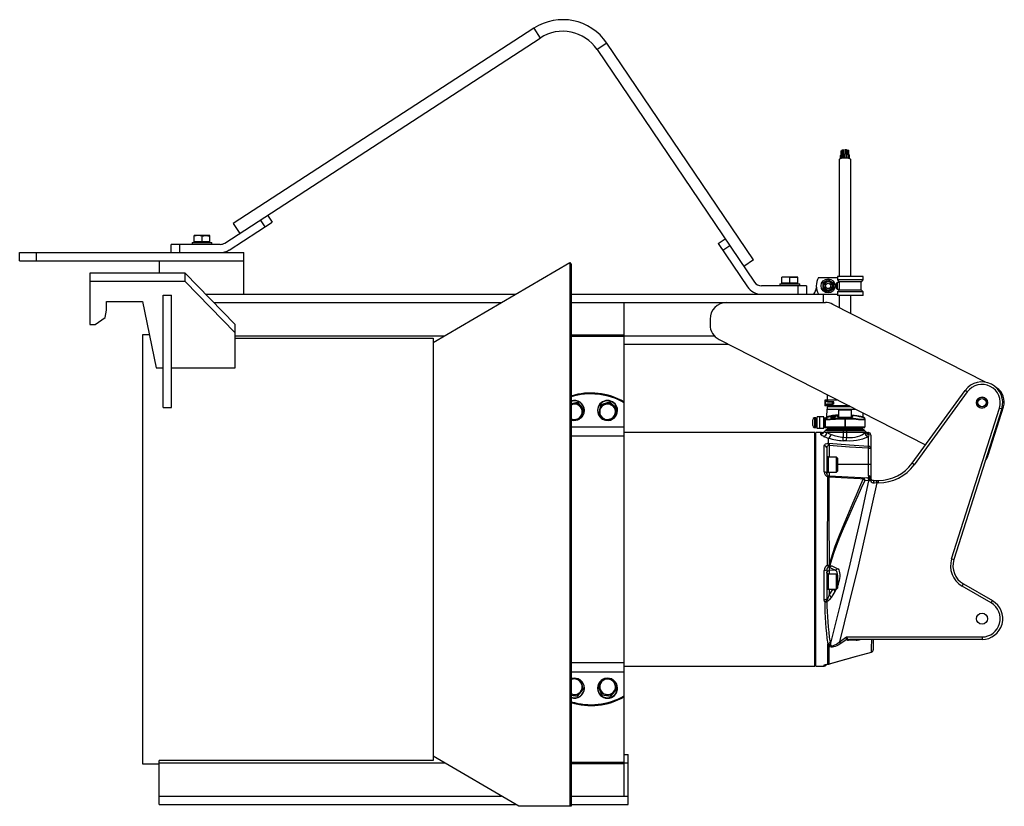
# Model space of a CAD drawing. Extents: x -847 to 339, y -325 to 621.
import ezdxf

# ---------------------------------------------------------------- set-up
doc = ezdxf.new("R2010")
doc.units = 0
doc.layers.get('0').update_dxf_attribs({"linetype": 'CONTINUOUS'})

msp = doc.modelspace()

# ---------------------------------------------------------------- linework, layer by layer
at = {"color": 7, "linetype": 'CONTINUOUS'}
for p, q in [((-227.3, 610.8), (-589.3, 375.8)), ((-599.5, 352.4), (-219.7, 599.1)), ((37.1, 332.1), (-139.5, 593)), ((-151.1, 585.2), (38.4, 305.2)), ((142.5, 463), (142.5, 458.1)), ((144, 464.3), (144, 459)), ((145.8, 459.2), (145.8, 464.3)), ((147.4, 464.7), (147.4, 459.5)), ((149.2, 459.4), (149.2, 464.7)), ((150.1, 463.8), (150.1, 458.8)), ((151.9, 459), (151.9, 463.8)), ((140.4, 452.8), (140.4, 312.3)), ((142, 454.1), (142, 457.9)), ((143.2, 454.5), (143.2, 458.8)), ((143.2, 458.7), (143.2, 454.5)), ((144.8, 454.9), (144.8, 459.3)), ((146.4, 455), (146.4, 458.9)), ((146.5, 458.9), (146.4, 458.9)), ((146.5, 455), (146.5, 458.9)), ((147.6, 455), (147.6, 459.5)), ((149.6, 454.9), (149.6, 459.4)), ((150, 454.8), (150, 458.9)), ((151.8, 454.5), (151.8, 458.7)), ((152.7, 454.2), (152.7, 458)), ((154.4, 312.3), (154.4, 452.8)), ((-551, 372), (-556.5, 380.4)), ((-548.1, 385.8), (-542.7, 377.4)), ((-594.1, 344), (-542.7, 377.4)), ((-589.3, 375.8), (-581.6, 364)), ((-631.7, 361.3), (-636.5, 360.7)), ((-636.5, 353.8), (-636.5, 361.3)), ((-617.5, 361.3), (-636.5, 361.3)), ((-627, 360.7), (-631.7, 361.3)), ((-627, 360.7), (-622.2, 361.3)), ((-627, 353.8), (-627, 360.7)), ((-622.2, 361.3), (-617.5, 360.7)), ((-617.5, 353.8), (-617.5, 361.3)), ((-5.2, 351.8), (3.1, 357.4)), ((-605, 350.8), (-664, 350.8)), ((-664, 340.8), (-664, 350.8)), ((-654, 350.8), (-654, 340.8)), ((-639, 353.2), (-639, 350.8)), ((-639, 353.2), (-615, 353.2)), ((-617.5, 353.8), (-636.5, 353.8)), ((-635.6, 353.8), (-635.3, 353.2)), ((-618.7, 353.2), (-618.3, 353.8)), ((-615, 350.8), (-615, 353.2)), ((-5.2, 351.8), (30.1, 299.6)), ((8.7, 349.1), (0.4, 343.5)), ((-846.6, 340.8), (-576.6, 340.8)), ((-846.6, 330.8), (-846.6, 340.8)), ((-826.6, 340.8), (-826.6, 330.8)), ((-576.6, 290.8), (-576.6, 340.8)), ((37.1, 332.1), (25.5, 324.3)), ((-846.6, 330.8), (-576.6, 330.8)), ((-678.6, 330.8), (-678.6, 316.2)), ((-348.6, 232.7), (-184, 329.1)), ((-184, 329.1), (-184, -325.5)), ((-184, 329.1), (-182.5, 326.4)), ((-182.5, 326.4), (-182.5, -325.5)), ((-762.1, 316.2), (-762.1, 254.2)), ((-647.1, 316.2), (-762.1, 316.2)), ((-647.1, 306.2), (-647.1, 316.2)), ((-587.1, 254.2), (-647.1, 316.2)), ((90.5, 311.4), (71.5, 311.4)), ((76.3, 311.4), (71.5, 310.9)), ((71.5, 303.9), (71.5, 311.4)), ((81, 310.9), (76.3, 311.4)), ((81, 310.9), (85.8, 311.4)), ((81, 303.9), (81, 310.9)), ((85.8, 311.4), (90.5, 310.9)), ((90.5, 303.9), (90.5, 311.4)), ((115.5, 310.8), (138.5, 310.8)), ((127.1, 308.3), (120.6, 304.6)), ((127.1, 308.3), (133.6, 304.6)), ((138.5, 312.3), (138.5, 308.1)), ((169.2, 312.3), (138.5, 312.3)), ((169.2, 308.1), (169.2, 312.3)), ((-647.1, 306.2), (-762.1, 306.2)), ((-587.1, 244.2), (-647.1, 306.2)), ((101, 300.8), (46.7, 300.8)), ((69, 303.3), (69, 300.8)), ((69, 303.3), (93, 303.3)), ((90.5, 303.9), (71.5, 303.9)), ((72.4, 303.9), (72.7, 303.3)), ((89.4, 303.3), (89.7, 303.9)), ((91, 290.8), (91, 300.8)), ((93, 300.8), (93, 303.3)), ((101, 300.8), (101, 290.8)), ((120.6, 304.6), (120.6, 297.1)), ((120.6, 297.1), (127.1, 293.3)), ((133.6, 297.1), (127.1, 293.3)), ((133.6, 304.6), (133.6, 297.1)), ((137.8, 304.8), (137, 304.1)), ((137, 297.6), (137, 304.1)), ((137, 297.6), (137.8, 296.8)), ((140.4, 304.8), (137.8, 304.8)), ((137.8, 304.8), (137.8, 296.8)), ((137.8, 296.8), (140.4, 296.8)), ((138.5, 308.1), (140.4, 305.8)), ((169.2, 308.1), (138.5, 308.1)), ((140.4, 305.8), (140.4, 295.8)), ((167.2, 305.8), (140.4, 305.8)), ((166.9, 295.8), (166.9, 305.8)), ((167.2, 305.8), (169.2, 308.1)), ((-673.6, 154.6), (-673.6, 289.6)), ((-673.6, 289.6), (-663.6, 289.6)), ((-663.6, 154.6), (-663.6, 289.6)), ((-622.5, 290.8), (-249.3, 290.8)), ((-182.5, 290.8), (138.5, 290.8)), ((121.4, 280.8), (121.4, 290.8)), ((140.4, 295.8), (138.5, 293.5)), ((138.5, 293.5), (138.5, 289.3)), ((169.2, 293.5), (138.5, 293.5)), ((169.2, 289.3), (138.5, 289.3)), ((167.2, 295.8), (140.4, 295.8)), ((140.4, 289.3), (140.4, 274.8)), ((154.4, 267.6), (154.4, 289.3)), ((169.2, 293.5), (167.2, 295.8)), ((169.2, 289.3), (169.2, 293.5)), ((-742.1, 281.9), (-698.6, 281.9)), ((-742.1, 271.5), (-742.1, 281.9)), ((-698.6, 281.9), (-682.3, 202.2)), ((-182.5, 280.8), (123.7, 280.8)), ((-118.6, -313.2), (-118.6, 280.8)), ((316.7, 184.9), (132.8, 278.6)), ((-755.7, 254.2), (-743.8, 262.9)), ((-743.8, 262.9), (-742.1, 271.5)), ((-762.1, 254.2), (-755.7, 254.2)), ((-587.1, 202.2), (-587.1, 254.2)), ((-15.2, 260.8), (-15.2, 254.1)), ((-690.4, 241.8), (-698.6, 241.8)), ((-698.6, 241.8), (-698.6, -274.2)), ((-587.1, 237.8), (-348.6, 237.8)), ((-348.6, 237.8), (-348.6, -270.2)), ((-118.6, 230.8), (6.4, 230.8)), ((-4.3, 236.3), (244.4, 109.6)), ((-682.3, 202.2), (-673.6, 202.2)), ((-663.6, 202.2), (-587.1, 202.2)), ((125.9, 169.9), (125.9, 163.3)), ((228.1, 87.3), (292.2, 175.1)), ((294.6, 173.3), (230.6, 85.6)), ((294.6, 173.3), (292.2, 175.1)), ((-673.6, 154.6), (-663.6, 154.6)), ((-182.5, 159.4), (-174.8, 160.7)), ((-180.2, 158.5), (-182.5, 158.1)), ((-174.8, 160.7), (-174.8, 159.5)), ((-174.8, 160.7), (-167.8, 152.5)), ((-171.3, 155.3), (-174.8, 159.5)), ((-167.8, 151.3), (-171.3, 155.3)), ((-146.5, 158.1), (-149.1, 147.6)), ((-147.8, 151.5), (-146.5, 156.9)), ((-146.5, 158.1), (-135.9, 161.1)), ((-146.5, 158.1), (-146.5, 156.9)), ((-135.9, 161.1), (-135.9, 159.9)), ((-135.9, 161.1), (-128, 153.6)), ((-132, 156), (-135.9, 159.9)), ((-128, 152.4), (-132, 156)), ((123, 163.3), (123, 156.3)), ((138.9, 163.3), (123, 163.3)), ((152.6, 156.3), (123, 156.3)), ((123.8, 156.3), (123.8, 163.3)), ((125.3, 161.1), (125.3, 163.3)), ((133.8, 161.1), (125.3, 161.1)), ((133.8, 158.6), (125.3, 158.6)), ((125.3, 156.3), (125.3, 158.6)), ((125.9, 155.3), (125.9, 152.3)), ((154.6, 155.3), (125.9, 155.3)), ((126.5, 163.3), (126.5, 161.3)), ((126.5, 161.3), (132.9, 161.3)), ((126.5, 161.3), (126.5, 161.1)), ((128.3, 161.3), (126.5, 161.3)), ((126.5, 158.6), (126.5, 158.3)), ((126.5, 158.3), (126.5, 156.3)), ((126.5, 158.3), (132.9, 158.3)), ((128.3, 158.3), (126.5, 158.3)), ((126.6, 161.3), (126.6, 161.3)), ((126.6, 158.3), (126.6, 158.3)), ((126.6, 158.3), (126.6, 158.3)), ((127.2, 158.3), (126.6, 158.3)), ((126.6, 156.3), (126.6, 155.3)), ((127.2, 161.3), (127.2, 161.3)), ((127.2, 158.3), (127.2, 158.3)), ((132.2, 158.6), (132.2, 161.1)), ((132.9, 161.3), (132.9, 161.1)), ((132.9, 158.6), (132.9, 158.3)), ((133.8, 158.6), (133.8, 161.1)), ((318.4, 157.7), (318.4, 163.4)), ((318.4, 157.2), (318.4, 157.7)), ((319.9, 97.2), (338.3, 155.1)), ((-169.6, 146.1), (-171.5, 141.1)), ((-167.8, 151.3), (-169.6, 146.1)), ((-167.8, 152.5), (-167.8, 151.3)), ((-166.6, 150.7), (-166.6, 151.1)), ((-150.6, 151.1), (-150.6, 150.7)), ((-149.1, 146.4), (-147.8, 151.5)), ((-149.1, 147.6), (-149.1, 146.4)), ((-149.1, 146.4), (-145.2, 142.5)), ((-145.2, 142.5), (-141.2, 138.9)), ((-129.3, 147), (-130.7, 141.9)), ((-128, 152.4), (-129.3, 147)), ((-128, 153.6), (-128, 152.4)), ((-126.6, 150.7), (-126.6, 151.1)), ((121.7, 143.3), (113.7, 143.3)), ((113.7, 129.1), (113.7, 143.3)), ((116.9, 129.1), (116.9, 143.3)), ((121.7, 129.1), (121.7, 143.3)), ((125.5, 152.3), (125.3, 143.1)), ((125.5, 152.3), (160.5, 152.3)), ((130.3, 143.5), (130.3, 141.9)), ((130.4, 142.5), (130.4, 141.3)), ((130.9, 142.4), (130.4, 142.3)), ((130.9, 142.6), (130.9, 141.4)), ((131.5, 143.2), (131.5, 142.8)), ((131.6, 143.5), (131.6, 142.8)), ((131.8, 144), (131.8, 143.8)), ((131.9, 143.8), (131.9, 143.6)), ((132.4, 143.5), (132.4, 143)), ((132.9, 143.6), (132.9, 143.1)), ((135.4, 144.5), (133.3, 144.3)), ((133.5, 144.4), (134.9, 144.5)), ((134, 143.7), (134, 143.4)), ((134.9, 144.5), (134.9, 144.8)), ((135.4, 144.9), (135.4, 144.2)), ((135.4, 143.6), (135.4, 142.5)), ((135.5, 144.2), (135.5, 143.2)), ((138.7, 142.7), (138.7, 142.7)), ((140.4, 152.3), (139.4, 151.3)), ((139.4, 151.3), (139.4, 142.7)), ((155.4, 151.3), (139.4, 151.3)), ((155.4, 151.3), (154.4, 152.3)), ((155.4, 142.7), (155.4, 151.3)), ((156.1, 142.7), (156.1, 142.7)), ((169.4, 143.2), (169.3, 147.8)), ((275.7, -27.7), (333.4, 153.6)), ((336.2, 152.7), (278.6, -28.6)), ((333.4, 153.6), (336.2, 152.7)), ((108.5, 132.7), (108.5, 139.7)), ((110.1, 142.1), (110.1, 142)), ((112.1, 142.2), (110.9, 142.2)), ((112.1, 130.2), (112.1, 142.2)), ((113.7, 141.2), (112.1, 141.2)), ((112.1, 136.3), (113.7, 136.3)), ((112.1, 136.1), (113.7, 136.1)), ((112.1, 131.3), (113.7, 131.3)), ((121.7, 142.1), (125.9, 142.1)), ((121.7, 131.3), (171.4, 131.3)), ((122.4, 140.2), (123.4, 140.2)), ((122.4, 130.3), (122.4, 140.2)), ((122.6, 141.1), (123.5, 140.7)), ((123.4, 140.2), (123.4, 131.3)), ((124, 141.2), (124, 140.9)), ((130.4, 141.3), (130.9, 141.4)), ((147.2, 141.6), (147.6, 141.6)), ((147.2, 140.6), (147.2, 141.6)), ((147.2, 140.6), (147.2, 128.3)), ((147.6, 140.6), (147.2, 140.6)), ((147.6, 140.6), (147.6, 141.6)), ((147.6, 140.6), (147.6, 128.3)), ((171.4, 141), (171.4, 131.3)), ((110.9, 124.3), (-118.6, 124.3)), ((110.1, 130.4), (110.1, 130.3)), ((110.9, 130.2), (112.1, 130.2)), ((110.9, -156.7), (110.9, 124.3)), ((112.4, 122.8), (110.9, 122.8)), ((119.2, 124.3), (112.4, 124.3)), ((112.4, -156.7), (112.4, 124.3)), ((121.7, 129.1), (113.7, 129.1)), ((170.4, 130.3), (121.7, 130.3)), ((123, 125.9), (122.9, 125.9)), ((123.9, 126.6), (170.9, 126.6)), ((125.4, 128.3), (169.4, 128.3)), ((171.1, 124.2), (125.6, 124.2)), ((168.4, 129.3), (126.4, 129.3)), ((126.4, 129.3), (126.4, 128.3)), ((145.4, 118.6), (145.4, 128.3)), ((145.4, 118.6), (149.4, 118.3)), ((149.4, 118.3), (149.4, 128.3)), ((168.4, 129.3), (168.4, 128.3)), ((170.9, 124), (171.1, 124.2)), ((171.8, 125.9), (171.8, 125.9)), ((175.5, 119.8), (175.5, 119.7)), ((178.4, 121.2), (178.4, 69.8)), ((122.4, 77.1), (122.4, 108.5)), ((127.4, 111.5), (127.4, 117.7)), ((128.2, 108.7), (127.7, 108.7)), ((149.1, 114.2), (145.1, 114.5)), ((125.4, 105.8), (125.4, 75.1)), ((126.4, 95.7), (125.4, 95.7)), ((126.4, 95.7), (126.4, 75.7)), ((175.5, 72.3), (175.5, 105.4)), ((175.5, 105.4), (178.4, 105.4)), ((137.2, 94.7), (127, 94.7)), ((138.4, 93.5), (137.2, 94.7)), ((137.2, 76.7), (137.2, 94.7)), ((138.4, 93.5), (138.4, 77.9)), ((178.4, 85.7), (138.4, 85.7)), ((230.6, 85.6), (228.1, 87.3)), ((125.4, 75.7), (126.4, 75.7)), ((125.5, 74.2), (125.5, 75.7)), ((127, 76.7), (137.2, 76.7)), ((127.6, 72.2), (128.2, 72.1)), ((128.2, 72.1), (174.6, 69.7)), ((137.2, 76.7), (138.4, 77.9)), ((129, 70.8), (127.9, 71)), ((177, 66.2), (176.2, 66.2)), ((176.4, 69.7), (176.5, 69.7)), ((178.4, 66.4), (178.4, 66.4)), ((181.4, 66.8), (187.8, 66.8)), ((185.6, 63.8), (182.3, 63.6)), ((185.6, 63.8), (185.6, 66.8)), ((187.8, 63.8), (185.6, 63.8)), ((187.8, 63.8), (187.8, 66.8)), ((128.2, -35.3), (128.3, -35.3)), ((129.2, -35.5), (130.7, -35.9)), ((275.7, -27.7), (278.6, -28.6)), ((122.4, -76.9), (122.4, -41.5)), ((125.4, -41), (125.4, -75.7)), ((126.4, -45.1), (125.4, -45.1)), ((125.5, -45.1), (125.5, -43.9)), ((126.4, -45.1), (126.4, -65.1)), ((137.2, -46.1), (127, -46.1)), ((127.5, -37.7), (127.4, -37.7)), ((128.2, -38.2), (127.5, -37.7)), ((128.2, -38.2), (128.2, -46.1)), ((135.6, -41.4), (128.2, -38.2)), ((135.6, -41.4), (128.2, -41.8)), ((138.4, -47.3), (137.2, -46.1)), ((137.2, -64.1), (137.2, -46.1)), ((138.4, -47.3), (138.4, -62.9)), ((288.4, -60.4), (289.9, -57.8)), ((289.9, -57.8), (324.9, -78)), ((125.4, -65.1), (126.4, -65.1)), ((127, -64.1), (137.2, -64.1)), ((128.2, -64.1), (128.2, -71.5)), ((132.7, -64.4), (128.2, -64.3)), ((128.2, -71.5), (132.7, -64.4)), ((137.2, -64.1), (138.4, -62.9)), ((323.4, -80.6), (288.4, -60.4)), ((323.4, -80.6), (324.9, -78)), ((128.6, -132.2), (128.1, -129.5)), ((129.4, -128.1), (129.9, -130.7)), ((140.7, -127.5), (149.2, -121.7)), ((142.2, -129.7), (140.7, -127.5)), ((149.2, -121.7), (312.4, -121.7)), ((312.4, -124.7), (153, -124.7)), ((181.4, -124.7), (181.4, -137.1)), ((312.4, -121.7), (312.4, -124.7)), ((126.9, -154.5), (126.9, -151.9)), ((127.9, -151.7), (127.8, -154.3)), ((127.8, -154.3), (128.9, -154)), ((-118.6, -156.7), (110.9, -156.7)), ((110.9, -155.2), (112.4, -155.2)), ((112.4, -156.7), (122.4, -156.7)), ((-169.6, -178.5), (-171.5, -173.5)), ((-149.4, -179.9), (-145.8, -175.7)), ((-145.8, -175.7), (-142.3, -171.6)), ((-129.6, -178.5), (-131.5, -173.5)), ((-174.8, -193.1), (-167.8, -184.8)), ((-171.3, -187.7), (-174.8, -191.9)), ((-167.8, -183.6), (-171.3, -187.7)), ((-167.8, -183.6), (-169.6, -178.5)), ((-167.8, -184.8), (-167.8, -183.6)), ((-166.6, -183.5), (-166.6, -183.1)), ((-150.6, -183.1), (-150.6, -183.5)), ((-149.4, -181.1), (-149.4, -179.9)), ((-149.4, -179.9), (-147.5, -184.9)), ((-145.6, -191.2), (-149.4, -181.1)), ((-147.5, -184.9), (-145.6, -190)), ((-134.8, -193.1), (-127.8, -184.8)), ((-131.3, -187.7), (-134.8, -191.9)), ((-127.8, -183.6), (-131.3, -187.7)), ((-127.8, -183.6), (-129.6, -178.5)), ((-127.8, -184.8), (-127.8, -183.6)), ((-126.6, -183.5), (-126.6, -183.1)), ((-180.2, -190.9), (-182.5, -190.5)), ((-182.5, -191.8), (-174.8, -193.1)), ((-174.8, -193.1), (-174.8, -191.9)), ((-145.6, -191.2), (-145.6, -190)), ((-145.6, -191.2), (-134.8, -193.1)), ((-134.8, -193.1), (-134.8, -191.9)), ((-678.6, -323.2), (-678.6, -270.2)), ((-348.6, -270.2), (-678.6, -270.2)), ((-245.6, -325.5), (-348.6, -265.1)), ((-118.6, -263.2), (-113.6, -263.2)), ((-113.6, -323.2), (-113.6, -263.2)), ((-698.6, -274.2), (-678.6, -274.2)), ((-182.5, -313.2), (-113.6, -313.2)), ((-678.6, -323.2), (-249.5, -323.2)), ((-182.5, -325.5), (-245.6, -325.5)), ((-182.5, -323.2), (-113.6, -323.2))]:
    msp.add_line(p, q, dxfattribs=at)
at = {"color": 8, "linetype": 'CONTINUOUS'}
for p, q in [((-227.3, 610.8), (-219.7, 599.1)), ((-139.5, 593), (-151.1, 585.2)), ((-612.8, 280.8), (-266.6, 280.8)), ((-587.1, 240.8), (-334.7, 240.8)), ((-118.6, 241.6), (-182.5, 241.6)), ((-118.6, 239.9), (-182.5, 239.9)), ((-118.6, 240.8), (-10.2, 240.8)), ((133.3, 144.3), (133.3, 144)), ((139.4, 142.7), (155.4, 142.7)), ((-182.5, 131.2), (-118.6, 131.2)), ((110.9, 130.2), (110.9, 142.2)), ((122.6, 141.1), (121.7, 141.1)), ((170.7, 140.9), (170.7, 142)), ((-182.5, 120.2), (-118.6, 120.2)), ((175.5, 124.2), (175.4, 124.3)), ((128.2, 108.7), (128.2, 94.7)), ((127, 94.7), (127, 76.7)), ((128.2, 76.7), (128.2, 72.1)), ((127, -46.1), (127, -64.1)), ((126.4, -63.8), (126.4, -63.8)), ((132.7, -64.4), (132.9, -64.1)), ((136.9, -64.1), (135.3, -67.1)), ((-182.5, -152.6), (-118.6, -152.6)), ((-182.5, -163.6), (-118.6, -163.6)), ((122.4, -156.7), (122.4, -155.4)), ((-182.5, -272.3), (-118.6, -272.3)), ((-678.6, -273.2), (-334.7, -273.2)), ((-182.5, -274), (-118.6, -274)), ((-118.6, -273.2), (-113.6, -273.2)), ((-678.6, -313.2), (-266.6, -313.2))]:
    msp.add_line(p, q, dxfattribs=at)
at = {"color": 7, "linetype": 'CONTINUOUS', "flags": 128}
for points in [[(142.5, 463), (142.5, 463), (142.6, 463.2), (142.7, 463.3), (143, 463.4), (143.4, 463.4), (143.7, 463.4), (144, 463.3)], [(144, 464.3), (144, 464.3), (144.1, 464.5), (144.3, 464.6), (144.5, 464.7), (144.9, 464.7), (145.2, 464.7), (145.5, 464.6), (145.7, 464.5), (145.8, 464.3), (145.8, 464.3)], [(147.4, 464.7), (147.4, 464.7), (147.4, 464.8), (147.6, 464.9), (147.9, 465), (148.3, 465), (148.6, 465), (148.9, 464.9), (149.1, 464.8), (149.2, 464.7), (149.2, 464.7)], [(150.1, 463.8), (150.1, 463.8), (150.2, 463.9), (150.4, 464), (150.6, 464.1), (151, 464.1), (151.3, 464.1), (151.6, 464), (151.8, 463.9), (151.9, 463.8), (151.9, 463.8)], [(140.4, 452.8), (140.4, 452.8), (140.6, 453.3), (141.1, 453.8), (141.9, 454.2), (143, 454.5), (144.3, 454.8), (145.8, 455), (147.4, 455), (148.9, 455), (150.4, 454.8), (151.7, 454.5), (152.9, 454.2), (153.7, 453.8), (154.2, 453.3), (154.4, 452.8), (154.4, 452.8)], [(143.2, 458.7), (143.2, 458.7), (143.2, 458.8)], [(146.5, 458.9), (146.6, 459), (146.6, 459.1), (146.7, 459.2), (146.8, 459.3), (147, 459.4), (147.2, 459.4), (147.4, 459.5), (147.6, 459.5)], [(-182.5, 157.8), (-181.4, 158.2), (-180.2, 158.5)], [(-174.8, 159.5), (-175, 159.5), (-180.2, 158.5)], [(-126.6, 151.1), (-126.7, 153.2), (-127.3, 155.2), (-128.2, 157), (-129.4, 158.7), (-130.9, 160.2), (-132.6, 161.4), (-134.5, 162.2), (-136.5, 162.8), (-138.6, 162.9), (-140.6, 162.8), (-142.7, 162.2), (-144.6, 161.4), (-146.3, 160.2), (-147.8, 158.7), (-149, 157), (-149.8, 155.2), (-150.4, 153.2), (-150.6, 151.1), (-150.6, 151.1)], [(-126.6, 150.7), (-126.7, 152.7), (-127.3, 154.7), (-128.2, 156.6), (-129.4, 158.3), (-130.9, 159.7), (-132.6, 160.9), (-134.5, 161.8), (-136.5, 162.3), (-138.6, 162.5), (-140.6, 162.3), (-142.7, 161.8), (-144.6, 160.9), (-146.3, 159.7), (-147.8, 158.3), (-149, 156.6), (-149.8, 154.7), (-150.4, 152.7), (-150.6, 150.7), (-150.4, 148.6), (-149.8, 146.6), (-149, 144.8), (-147.8, 143.1), (-146.3, 141.6), (-144.6, 140.5), (-142.7, 139.6), (-141.6, 139.3)], [(-141.2, 158.3), (-145.2, 157.2), (-146.5, 156.9)], [(-135.9, 159.9), (-136.1, 159.8), (-141.2, 158.3)], [(130.4, 142.5), (133.2, 143.2), (135.4, 143.6)], [(135.4, 143.6), (133.4, 143.2), (130.9, 142.6)], [(130.9, 141.5), (134.9, 142.4), (135.4, 142.5)], [(132.4, 143.5), (132.3, 143.5), (132.1, 143.6), (132, 143.5), (131.8, 143.5), (131.6, 143.5)], [(132.9, 143.6), (132.8, 143.6), (132.4, 143.5)], [(134.7, 143.9), (134.9, 144), (135, 144), (135, 144.1)], [(134.9, 144.8), (135.1, 144.8), (135.4, 144.9)], [(135.4, 143), (135.4, 143), (135.5, 143.1), (135.5, 143.2)], [(139.4, 144.7), (137.1, 144.5), (135.6, 144.3)], [(156.5, 142.8), (155.9, 142.6), (153.8, 142.4), (150.8, 142.3), (147.3, 142.3), (144.1, 142.3), (141.3, 142.4), (139.2, 142.6), (138.4, 142.7)], [(170, 142.2), (170.1, 142.2), (169.6, 142.4), (168.5, 142.6), (166.9, 143), (164.7, 143.4), (162, 143.9), (158.9, 144.3), (155.4, 144.7), (155.4, 144.7)], [(-176.9, 140.1), (-181, 139.4), (-182.3, 139.2)], [(-171.5, 141.1), (-171.7, 141.1), (-176.9, 140.1)], [(-135.9, 140.3), (-139.9, 139.2), (-141.2, 138.9)], [(-130.7, 141.9), (-130.8, 141.8), (-135.9, 140.3)], [(122.4, 140.2), (122.4, 140.5), (122.6, 141.1)], [(123.5, 140.7), (123.4, 140.4), (123.4, 140.2)], [(147.2, 140.6), (143.3, 140.6), (139.3, 140.4), (135.8, 140.2), (132.4, 140), (129.5, 139.7), (127.1, 139.6), (125.2, 139.5), (124, 139.6), (123.4, 139.9)], [(123.7, 141.6), (125.4, 142), (125.7, 142), (125.9, 142.1), (125.9, 142.1), (125.9, 142.1), (126, 142.1), (125.9, 142.1)], [(126.3, 142.2), (126.3, 142.2), (126.2, 142.1), (126, 142), (125.7, 141.9), (124, 141.2)], [(125.2, 140.4), (125.8, 140.4), (127.6, 140.5), (129.9, 140.7), (132.8, 140.9), (136, 141.2), (139.6, 141.4), (143.3, 141.5), (147.2, 141.6)], [(130.3, 141.9), (130.3, 141.9), (130.4, 141.9)], [(147.6, 141.6), (150.4, 141.6), (153.3, 141.5), (156.9, 141.3), (160.4, 141.1), (163.3, 140.8), (165.9, 140.6), (168, 140.4), (169.1, 140.4)], [(171.4, 139.9), (171.1, 139.6), (170.1, 139.5), (168.6, 139.5), (166.5, 139.6), (163.8, 139.8), (160.7, 140.1), (157.3, 140.3), (153.4, 140.5), (150.5, 140.6), (147.6, 140.6)], [(118.1, 122.7), (118.4, 123.2), (119.2, 124.2)], [(121.3, 119.8), (119.8, 120.5), (118.7, 121.3), (118.1, 122), (118.1, 122.7)], [(122.9, 125.9), (122.8, 125.8), (122.5, 125.3)], [(122.5, 125.3), (122.7, 125.1), (123.3, 124.8), (124.2, 124.5), (125.6, 124.2)], [(125.6, 124.2), (127.8, 123.1), (130.6, 122.1)], [(175.5, 119.7), (173.6, 118.5), (171.3, 117.4), (168.4, 116.3), (165.1, 115.4), (161.4, 114.7), (157.5, 114.2), (153.3, 114.1), (149.1, 114.2)], [(149.4, 118.3), (152.8, 118.2), (156.3, 118.4), (159.5, 118.8), (162.5, 119.5), (165.2, 120.5), (167.6, 121.6), (169.5, 122.8), (170.9, 124)], [(171.1, 124.2), (172, 124.5), (172.4, 124.9), (172.4, 125)], [(172.4, 125), (172.1, 125.5), (171.8, 125.9)], [(176, 122.1), (176, 121.7), (175.5, 119.8)], [(175.6, 107.9), (175.6, 111.5), (175.5, 114.6), (175.5, 117.4), (175.5, 119.7)], [(122.4, 108.5), (122.8, 109.6), (124, 110.6), (125.8, 111.2), (126.9, 111.4)], [(127.4, 111.4), (127.4, 111.4), (127.4, 111.4), (127.5, 111.3), (127.6, 111.3), (127.7, 111.3), (127.8, 111.3), (127.9, 111.3)], [(127.9, 111.3), (128.1, 111.4), (128.1, 111.4)], [(128.1, 111.4), (152.9, 109.6), (175.6, 107.9)], [(175.5, 105.4), (152.8, 106.9), (128.2, 108.7)], [(122.4, 77.1), (123, 77), (123.5, 76.9), (124.1, 76.7), (124.5, 76.5), (124.9, 76.2), (125.2, 75.9), (125.3, 75.5), (125.4, 75.1)], [(126.8, 56.7), (126.8, 64.1), (126.9, 71.1)], [(127.6, 72.2), (127.7, 72.2), (127.8, 72.1), (127.8, 72), (127.8, 71.9), (127.9, 71.7), (127.9, 71.5), (127.9, 71.3), (127.9, 71)], [(129, 70.8), (129, 71.1), (128.9, 71.4), (128.8, 71.6), (128.7, 71.8), (128.6, 71.9), (128.5, 72), (128.4, 72.1), (128.2, 72.1)], [(127.9, 71), (127.9, 64), (128, 56.6)], [(128.4, -35.3), (130.6, -27.6), (133, -20), (135.5, -12.5), (139.8, -1.3), (144.2, 9.6), (150.6, 24.7), (157, 39.5), (161.2, 49.3), (165.3, 59), (169.3, 68.4)], [(169.3, 68.4), (165.5, 68.6), (142.8, 70), (129, 70.8)], [(171.1, 66.5), (167, 57.4), (162.8, 48), (158.5, 38.4), (151.9, 23.7), (145.2, 8.6), (140.9, -1.8), (136.7, -12.5), (134, -20), (131.4, -27.7), (129.2, -35.5)], [(129.9, -130.7), (142, -82.5), (153.7, -34.2), (165.2, 16), (176.2, 66.2)], [(185.6, 63.8), (174.6, 13.7), (163.1, -36.4), (152.1, -82), (140.7, -127.5)], [(169.3, 68.4), (169.2, 69), (169, 69.6), (169, 69.7), (168.7, 70), (168.7, 70)], [(176.2, 66.2), (175.4, 66.3), (171.2, 66.5)], [(174.6, 69.7), (174.9, 69.7), (176.4, 69.7)], [(178.4, 66.4), (177.2, 66.2), (177, 66.2)], [(178.4, 69.8), (178.6, 68.6), (178.8, 68.3)], [(182.3, 63.6), (182.3, 64.2), (182.3, 64.8), (182.2, 65.4), (182.1, 65.9), (181.9, 66.3), (181.8, 66.6), (181.6, 66.7), (181.4, 66.8)], [(126.4, -35.4), (126.4, -23.8), (126.4, -12.1), (126.5, -0.2), (126.5, 11.7), (126.6, 23.3), (126.6, 34.6), (126.7, 45.9), (126.8, 56.7)], [(128, 56.6), (128, 46.1), (128.1, 35.1), (128.1, 23.6), (128.1, 11.6), (128.1, 0.1), (128.2, -11.5), (128.2, -23.4), (128.2, -35.3)], [(128.2, -35.3), (128.2, -35.3), (128.2, -35.3)], [(130.7, -35.9), (131.5, -36.2), (138.1, -39.1)], [(135.3, -67.1), (132.8, -71), (130.8, -74.1)], [(125.4, -75.7), (125.3, -75.9), (125.2, -76.1), (124.9, -76.4), (124.5, -76.6), (124.1, -76.7), (123.5, -76.9), (123, -76.9), (122.4, -76.9)], [(122.9, -79.4), (122.8, -79), (122.4, -76.9)], [(125.4, -75.7), (125.6, -77), (125.7, -77.2)], [(130.8, -74.1), (128.4, -77.2), (127.6, -78), (126.7, -78.6), (125.8, -78.8), (125.6, -78.7)], [(126.9, -151.9), (126.8, -148.1), (126.7, -143.2), (126.6, -137), (126.6, -129.8)], [(128.1, -129.5), (128, -136.5), (128, -142.5), (127.9, -147.7), (127.9, -151.7)], [(142.2, -129.7), (139.8, -131.1), (137.6, -132.3), (135.4, -133.2), (132.4, -134), (130.6, -134), (129.2, -133.4), (128.6, -132.2)], [(129.9, -130.7), (130.4, -131.9), (131.3, -132.3), (131.4, -132.4), (132.9, -132.2), (135.2, -131.3), (137, -130.3), (138.8, -129.1), (140.7, -127.5)], [(149.4, -124.7), (145.1, -127.7), (142.2, -129.7)], [(149.4, -124.7), (149.3, -123.9), (149.3, -122.9), (149.2, -121.7), (149.2, -121.7)], [(149.2, -121.7), (149.3, -121.7), (149.9, -122.7), (150.4, -123.6), (150.8, -124.2)], [(160.7, -125.6), (156.2, -125.6), (151.6, -125.6)], [(128.9, -154), (162.9, -144.3), (179.2, -139.8)], [(128.9, -154), (135.6, -152.1), (161.1, -144.9), (179.2, -140)], [(127.9, -154.4), (128.8, -154.1), (129.1, -154)], [(122.4, -155.4), (122.8, -155.1), (123.9, -154.8), (125.5, -154.6), (126.9, -154.5)], [(123.9, -154.9), (123.9, -154.9), (124.1, -154.9), (124.5, -154.8), (125.3, -154.7), (126.2, -154.6), (127.1, -154.5)], [(-176.9, -172.5), (-181, -171.8), (-182.3, -171.6)], [(-171.5, -173.5), (-171.7, -173.4), (-176.9, -172.5)], [(-142.9, -172), (-144.6, -172.8), (-146.3, -174), (-147.8, -175.5), (-149, -177.2), (-149.8, -179), (-150.4, -181), (-150.6, -183.1), (-150.4, -185.1), (-149.8, -187.1), (-149, -189), (-147.8, -190.7), (-146.3, -192.1), (-144.6, -193.3), (-142.7, -194.2), (-140.6, -194.7), (-138.6, -194.9), (-136.5, -194.7), (-134.5, -194.2), (-132.6, -193.3), (-130.9, -192.1), (-129.4, -190.7), (-128.2, -189), (-127.3, -187.1), (-126.7, -185.1), (-126.6, -183.1), (-126.6, -183.1)], [(-136.9, -172.5), (-141, -171.8), (-142.3, -171.6)], [(-131.5, -173.5), (-131.7, -173.4), (-136.9, -172.5)], [(-180.2, -190.9), (-181.4, -190.6), (-182.5, -190.2)], [(-174.8, -191.9), (-175, -191.9), (-180.2, -190.9)], [(-140.2, -190.9), (-144.3, -190.2), (-145.6, -190)], [(-134.8, -191.9), (-135, -191.9), (-140.2, -190.9)]]:
    msp.add_lwpolyline(points, dxfattribs=at)
at = {"color": 8, "linetype": 'CONTINUOUS', "flags": 128}
for points in [[(138.4, 142.7), (137.9, 142.8), (137.6, 143.3), (138.3, 143.8), (139.4, 144.1)], [(139.4, 143.1), (139.3, 143), (138.6, 142.8), (138.7, 142.7)], [(155.4, 145.7), (158.5, 145.3), (161.6, 144.9), (164.1, 144.4), (166.3, 143.9), (167.9, 143.5), (168.9, 143.3), (169.4, 143.1), (169.4, 143.2)], [(155.4, 144.1), (156.1, 143.9), (157, 143.4), (157, 142.9), (156.5, 142.8)], [(156.1, 142.7), (156, 142.9), (155.4, 143)], [(124, 140.9), (124.6, 140.5), (125.2, 140.4)], [(124.7, 142.2), (124.9, 142.2), (126.3, 142.2)], [(169.1, 140.4), (169.5, 140.4), (170.4, 140.6), (170.7, 140.9)], [(138.4, -49), (138.4, -47.4), (138.3, -45.7), (137.9, -44.1), (137.4, -42.9), (136.6, -42), (135.6, -41.4)], [(138.1, -39.1), (139.1, -39.8), (139.9, -40.9), (140.5, -42.5), (140.9, -44.4), (141, -46.5), (141, -48.8), (140.7, -51.2), (140.3, -53.6), (139.7, -56.2), (139, -58.7), (138.4, -60.5)], [(179.2, -139.8), (179.3, -136.6), (179.4, -132.5), (179.5, -127.6), (179.6, -124.7)], [(179.2, -140), (179.2, -139.9), (179.2, -139.8)], [(128.9, -154), (128.9, -154), (128.9, -154)], [(127.1, -154.5), (127.1, -154.5), (126.9, -154.5)], [(127.8, -154.3), (127.9, -154.4), (127.9, -154.4)]]:
    msp.add_lwpolyline(points, dxfattribs=at)
at = {"color": 7, "linetype": 'CONTINUOUS'}
for centre, radius in [((127.1, 300.8), 8.5), ((127.1, 300.8), 5.8), ((127.1, 300.8), 5.13), ((127.1, 300.8), 3.32), ((127.1, 300.8), 3.23), ((312.4, 160.3), 6.75), ((312.4, 160.3), 5.05), ((312.4, -99.7), 6.75)]:
    msp.add_circle(centre, radius, dxfattribs=at)
for centre, radius, start, end in [((-192.5, 557.2), 64, 34.0824, 123), ((-192.5, 557.2), 50, 34.0824, 123), ((142.7, 457.5), 0.809, 151.903, 179.4116), ((143.2, 455), 3.11, 91.1659, 113.4373), ((146.3, 451.4), 8.05, 100.3304, 112.1732), ((145, 456.4), 2.95, 61.2321, 94.3005), ((147.4, 445.6), 14, 81.1357, 89.3258), ((149.5, 458.8), 0.557, 13.1716, 78.275), ((151, 454.5), 4.31, 79.0964, 104.5379), ((150.8, 456.5), 2.42, 39.5501, 66.0493), ((-605, 360.8), 10, 270, 303), ((-605, 360.8), 20, 270, 303), ((132.8, 300.8), 20, 150, 210), ((46.7, 310.8), 20, 214.0824, 270), ((46.7, 310.8), 10, 214.0824, 270), ((92.1, 301.8), 21, 328.4119, 352.3689), ((4.8, 260.8), 20, 90, 180), ((123.7, 260.8), 20, 63, 90), ((4.8, 254.1), 20, 180, 243), ((312.4, 160.3), 25, 342.365, 143.865), ((312.4, 160.3), 22, 342.365, 143.865), ((319.2, 161.2), 20, 342.4, 57.4768), ((-158.6, 90.8), 81.1, 60.4323, 107.1812), ((-158.6, 89.7), 81.1, 60.4323, 107.1812), ((312.4, 160.3), 6.5, 22.5227, 337.3801), ((-178.5, 151), 12, 0.6866, 109.3838), ((-178.5, 150.5), 12, 0.6866, 109.3838), ((-178.6, 149.1), 9.58, 40.6082, 99.9523), ((-178.3, 149.3), 9.25, 339.7463, 40.5558), ((-138.7, 149.2), 9.42, 105.6576, 165.685), ((-138.6, 149), 9.6, 46.6905, 105.935), ((-138.3, 149.3), 9.27, 345.9814, 46.7087), ((127.4, 160.9), 0.368, 18.3385, 82.8321), ((127.4, 158.7), 0.386, 277.9959, 338.8315), ((128.2, 160.9), 0.389, 20.444, 81.6378), ((128.2, 158.7), 0.362, 276.9923, 341.1687), ((-178.5, 149.4), 9.46, 279.6458, 339.4915), ((-178.3, 150.7), 11.8, 306.6128, 359.8549), ((-138.8, 149.3), 9.27, 165.9814, 226.7087), ((-138.6, 149.5), 9.6, 226.6905, 285.935), ((-138.5, 150.8), 11.9, 261.7735, 359.4692), ((-138.5, 149.4), 9.42, 285.6576, 345.685), ((144.3, 67.4), 77.3, 100.4732, 104.6717), ((124.5, 143.1), 0.855, 309.6053, 4.2218), ((132.5, 139.7), 4.4, 100.3262, 121.1133), ((130.8, 146), 2.55, 258.3801, 296.84), ((131.9, 140.8), 2.71, 97.5168, 127.5982), ((130.7, 144.9), 1.95, 256.0091, 294.5149), ((132, 142), 2.04, 95.466, 126.2701), ((131, 146.4), 2.77, 265.1371, 289.3477), ((131.7, 142.1), 1.32, 94.5896, 132.3584), ((131.1, 144.3), 1.23, 255.2707, 291.6536), ((132.9, 138.8), 4.88, 93.1719, 105.4287), ((134.7, 131.5), 12.9, 95.3259, 103.4023), ((134.3, 133.3), 11, 95.0037, 103.0642), ((133.8, 141.2), 2.74, 107.0337, 116.6588), ((133.9, 142.5), 1.49, 92.6103, 134.435), ((135.7, 135.5), 8.75, 101.7092, 107.7258), ((134.8, 142.1), 2.23, 71.704, 114.1289), ((133.7, 146.8), 3.15, 275.4187, 304.2635), ((132.5, 150.6), 7.04, 283.0259, 288.8786), ((170.3, 143.1), 0.842, 175.2492, 229.9577), ((-178.6, 149.6), 9.63, 245.7507, 279.8655), ((-178.6, 151), 12.1, 254.7382, 303.2766), ((110.9, 139.7), 2.42, 109.8765, 180.3969), ((110.9, 132.7), 2.42, 179.5861, 250.1405), ((110.9, 139.8), 2.4, 90, 109.4712), ((124, 139.5), 2.2, 99.5974, 131.2025), ((124.4, 139.9), 0.995, 110.8569, 179.9164), ((124.4, 131.3), 1, 180, 270), ((124.5, 140.2), 1.09, 113.9741, 154.8293), ((124.4, 141.9), 0.764, 199.866, 241.9415), ((124.2, 143.1), 1, 269.9999, 295.4214), ((125.9, 143.1), 0.954, 270.0112, 289.9173), ((147.4, 81.3), 65, 68.9382, 69.6192), ((170.4, 131.3), 1, 270, 360), ((170.4, 141), 1, 360, 68.9382), ((170.4, 139.9), 0.995, 0.0836, 69.1431), ((110.9, 132.6), 2.4, 250.5288, 270), ((118.2, 127.6), 4.92, 269.0845, 332.111), ((119.3, 129.2), 4.93, 268.3598, 317.7234), ((119.2, 129.2), 4.99, 269.8997, 318.8241), ((120.3, 125), 5.38, 281.2867, 350.7015), ((138.7, 161.8), 45.5, 247.5596, 255.6636), ((125.2, 123.9), 3, 116.0036, 152.2918), ((122.6, 129.3), 3, 296.0036, 340.5288), ((125.4, 129.3), 1, 0, 90), ((125, 122.9), 5.74, 295.4475, 351.3185), ((150.2, 172.6), 54.2, 248.8296, 264.8976), ((-249.5, 144.9), 395.8, 355.5882, 356.1925), ((169.4, 129.3), 1, 90, 180), ((172.2, 129.3), 3, 199.4712, 243.9964), ((169.6, 123.9), 3, 22.1941, 63.9964), ((176.2, 125), 5.38, 190.4766, 261.6793), ((176.4, 125.1), 5.35, 190.082, 260.9985), ((175.4, 129.2), 4.89, 222.242, 270.0956), ((175.6, 129.2), 4.98, 221.1449, 268.5363), ((176.8, 126.9), 4.83, 202.4632, 260.0096), ((175.4, 121.3), 3, 360, 89.1275), ((163.9, 120.2), 12.3, 9.2623, 19.1247), ((122.5, 105.6), 2.85, 3.6208, 93.2124), ((128.3, 105.9), 2.88, 102.1916, 180.7188), ((125.9, 122.6), 11.3, 275.3467, 277.6709), ((120.5, 108.2), 7.15, 3.5737, 26.3065), ((127.4, 117.7), 0.0618, 100.0908, 165.9344), ((150.3, 192.6), 78.3, 253.0155, 266.2081), ((114.9, 111.2), 13, 348.7373, 0.4719), ((156.3, 111.1), 28.2, 179.4044, 184.9488), ((-248.6, 145), 398.9, 355.5691, 356.1658), ((140.5, 108), 35.1, 355.823, 359.9477), ((175.6, 105.2), 2.75, 4.6949, 90.1438), ((300.9, 103.2), 20, 321.5633, 342.4), ((127, 94.1), 0.6, 90, 180), ((187.8, 116.8), 50, 270, 323.865), ((187.8, 116.8), 53, 270, 323.865), ((128.5, 77), 6.1, 179.5384, 254.7461), ((128.4, 75.1), 3, 180, 255.4784), ((127, 77.3), 0.6, 180, 270), ((128.3, 70.9), 1.47, 118.3106, 169.8937), ((126.9, 66.5), 4.69, 77.708, 89.7746), ((180.1, 72.3), 4.53, 180.5112, 215.5011), ((175.6, 69.6), 2.75, 5.33, 92.0974), ((168.4, 67.1), 2.85, 347.2497, 85.1112), ((168, 65.3), 3.32, 19.9315, 67.5), ((171.2, 66.4), 0.0758, 109.7332, 162.9752), ((173.4, 66.9), 2.87, 347.4824, 85.7429), ((174.3, 66.9), 2.8, 346.4427, 82.6908), ((175.4, 66.9), 3, 350.5843, 71.2224), ((175.4, 66.9), 2.98, 349.9578, 70.2428), ((176.3, 66.8), 2.91, 30.6266, 86.9423), ((177.3, 67.6), 1.64, 310.9849, 24.0055), ((182.3, 67.7), 4.13, 199.2124, 270.3542), ((181.4, 69.8), 3, 210.5193, 270), ((126.7, 51.2), 5.49, 77.2606, 89.8117), ((128.8, -41.3), 6.42, 111.8424, 181.5447), ((126.9, -16.1), 19.3, 268.5141, 273.7519), ((198.6, -6.5), 77.7, 201.7938, 203.0302), ((123.7, -33.4), 4.84, 313.0884, 336.2366), ((125.6, -35.8), 2.69, 313.6866, 9.1693), ((125.6, -35.7), 2.7, 313.2295, 8.8214), ((126.2, -35), 3.01, 294.3326, 349.1493), ((128.3, -35.2), 0.116, 270.2435, 336.5204), ((124.3, -48.7), 14, 69.5767, 73.0055), ((302.4, -36.2), 28, 162.365, 240.0105), ((302.4, -36.2), 25, 162.365, 240.0105), ((123.1, -36.9), 4.63, 260.9754, 299.447), ((128.7, -40.8), 3.36, 112.6469, 182.5127), ((128.4, -44.8), 2.99, 92.556, 162.8184), ((127, -46.7), 0.6, 90, 180), ((132.3, -34.8), 5.69, 201.99, 210.9141), ((127.7, -35.2), 3.1, 280.56, 346.3387), ((135.1, -38.3), 3.11, 279.0323, 345.5496), ((127, -63.5), 0.6, 180, 270), ((131.6, -68.1), 3.87, 15.3638, 72.2805), ((121.7, -75), 4.55, 286.025, 331.2406), ((123.2, -75.1), 4.34, 266.4497, 303.1627), ((455.8, -80.6), 332.9, 179.7928, 188.4971), ((122.6, -77.8), 3.09, 342.8345, 10.6479), ((442.5, -79.2), 316.9, 179.9185, 188.8833), ((112.5, -67.9), 16.2, 324.6981, 347.2099), ((126.9, -75.2), 3.96, 15.8921, 71.1687), ((312.4, -99.7), 25, 270, 60.0105), ((312.4, -99.7), 22, 270, 60.0105), ((126.5, -126.6), 3.22, 270.9211, 332.0359), ((126.6, -126.2), 3.56, 269.9145, 294.8902), ((126.7, -126.9), 2.93, 298.1378, 335.7531), ((151.2, -127.8), 3.57, 95.1562, 119.8176), ((151.2, -123.4), 2.19, 215.0275, 280.9985), ((152.5, -121.9), 2.86, 235.1316, 281.0245), ((153.1, -126.5), 1.77, 93.509, 150.2767), ((162.2, -126.4), 1.69, 93.8019, 150.7088), ((127.2, -129.6), 2.94, 297.6786, 336.7542), ((178.4, -137.1), 3, 285.0562, 0), ((178.5, -137), 2.84, 283.4144, 358.6507), ((126.9, -148.8), 3.1, 270.0926, 289.1952), ((122.4, -153.7), 3, 270, 341.0002), ((126.9, -151.4), 3.05, 270.0546, 286.8027), ((126.9, -151.5), 3, 272.6869, 288.1963), ((-178.6, -181.9), 9.63, 80.1376, 114.2463), ((-178.6, -183.4), 12.1, 54.8051, 103.8123), ((-178.5, -181.8), 9.46, 20.5085, 80.3542), ((-178.3, -183.1), 11.8, 0.145, 53.3617), ((-138.8, -181.7), 9.25, 139.4442, 200.2537), ((-138.6, -181.9), 9.58, 80.0477, 139.3918), ((-138.6, -183.4), 12.1, 54.8051, 103.8123), ((-138.5, -181.8), 9.46, 20.5085, 80.3542), ((-138.3, -183.1), 11.8, 0.145, 53.3617), ((-178.5, -183), 12, 250.5099, 359.4198), ((-178.5, -183.4), 12, 250.5099, 359.4198), ((-178.6, -181.4), 9.58, 260.0477, 319.3918), ((-178.3, -181.7), 9.25, 319.4442, 20.2537), ((-138.6, -183.4), 12, 180.6682, 359.3318), ((-138.6, -181.5), 9.46, 200.5085, 260.3542), ((-138.6, -181.4), 9.58, 260.0477, 319.3918), ((-138.3, -181.7), 9.25, 319.4442, 20.2537), ((-158.6, -122.1), 81.1, 252.8188, 299.5677), ((-158.6, -123.2), 81.1, 252.8188, 299.5677)]:
    msp.add_arc(centre, radius, start, end, dxfattribs=at)
at = {"color": 8, "linetype": 'CONTINUOUS'}
for centre, radius, start, end in [((146.3, 66.2), 79.7, 95.0073, 105.2488), ((128.4, -60), 4.26, 255.5346, 268.1463), ((160.2, -107.8), 17.8, 271.7421, 288.0044), ((122.4, -152.4), 3.02, 269.9824, 302.1165)]:
    msp.add_arc(centre, radius, start, end, dxfattribs=at)

doc.saveas('drawing.dxf')
